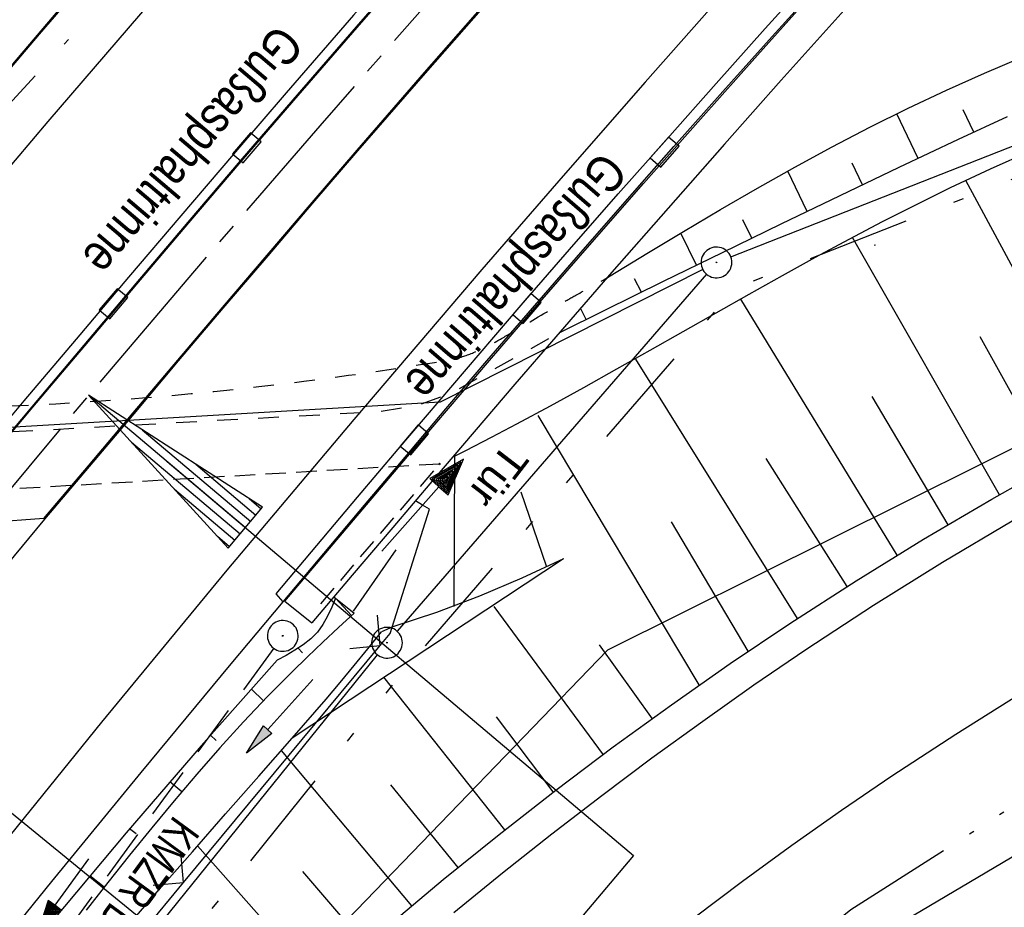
# Model space of a CAD drawing. Extents: x 510526 to 513920, y 467229 to 478797.
# Tile 190 of 256: x 511106 to 511154, y 472806 to 472849. Entities that reach past the tile are written whole.
import ezdxf

# ---------------------------------------------------------------- set-up
doc = ezdxf.new("R2010")
doc.units = 0
doc.header["$LTSCALE"] = 10
doc.header["$MEASUREMENT"] = 0
for name, pattern in [('ACAD_ISO14W100', [25.5, 12, -3, 0.5, -3, 0.5, -3, 0.5, -3]), ('ACAD_ISO16W100', [73, 15, -6.5, 15, -6.5, 15, -7, 1, -7]), ('ACHSE', [5.5, 4, -0.5, 0.5, -0.5]), ('AUSGEZOGEN', [0]), ('LT00', [0]), ('LT01', [0.2, 0.1, -0.1]), ('LT09', [0.54, 0.2, -0.1, 0.02, -0.1, 0.02, -0.1]), ('LT17', [0.15, 0.1, -0.05]), ('STRICHLINIE2', [0.375, 0.25, -0.125])]:
    doc.linetypes.add(name, pattern=pattern)
doc.layers.get('0').update_dxf_attribs({"linetype": 'LT00'})
for name, color, linetype in [('-AX-020', 250, 'ACHSE'), ('-EL-020', 250, 'LT00'), ('-GRA-20O', 20, 'LT00'), ('-Halt-Pfeil', 4, 'LT00'), ('-Haltung', 182, 'STRICHLINIE2'), ('-Haltungsbeschriftung', 182, 'LT00'), ('ABWASSERLTG', 24, 'LT00'), ('BAB-KABEL', 220, 'ACAD_ISO16W100'), ('DFK_AB_L', 21, 'LT00'), ('DFK_AB_P', 7, 'LT00'), ('DFK_KATASTER', 250, 'LT00'), ('DFK_TOPO-SYM', 252, 'LT00'), ('GEMARKUNGSGRENZE', 3, 'LT09'), ('PFEIL', 140, 'AUSGEZOGEN'), ('RINNE_TEXT', 11, 'Continuous'), ('TELEKOM', 210, 'ACAD_ISO14W100'), ('TOR_TEXT', 11, 'Continuous'), ('V93_AFBR_BAB', 250, 'LT00'), ('V93_BOESCH', 250, 'LT00'), ('V93_BOSCHUNG', 250, 'LT00'), ('V93_BR_KAPPE', 30, 'LT00'), ('V93_BR_WID', 30, 'LT17'), ('V93_GRABEN', 250, 'LT00'), ('V93_KA_PRUF', 182, 'LT00'), ('V93_LD_MARK', 250, 'LT00'), ('V93_RINNE', 182, 'LT00'), ('V93_SINKK', 182, 'LT00'), ('V93_TOR', 10, 'LT00'), ('V93_VERDECKT', 253, 'LT00'), ('V93_ZAUN', 40, 'LT00')]:
    doc.layers.add(name, color=color, linetype=linetype)
doc.styles.add('Arial', font='ARIAL.TTF')
doc.styles.add('Beschrift', font='ARIAL.TTF')
doc.styles.add('Haltungsbeschriftung', font='ARIAL.TTF', dxfattribs={"width": 0.75})

# ---------------------------------------------------------------- blocks, each defined once
blk = doc.blocks.new('SYMB7301')
at = {"color": 0, "linetype": 'ByBlock'}
for p, q in [((-0.128693, 0), (0, 0.128693)), ((0, -0.128693), (-0.128693, 0)), ((0, 0.128693), (0.128693, 0)), ((0.128693, 0), (0, -0.128693)), ((0.000059, -0.009738), (0.000059, 0.009897)), ((-0.00901, -0.004339), (-0.002225, -0.009749))]:
    blk.add_line(p, q, dxfattribs=at)
for points in [[(-0.002225, 0.009749), (-0.00901, 0.004339), (-0.00901, -0.004339)], [(0.01, 0), (0.006235, 0.007818), (-0.002225, 0.009749)], [(-0.002225, -0.009749), (0.006235, -0.007818), (0.01, 0)]]:
    blk.add_lwpolyline(points, dxfattribs=at)
blk = doc.blocks.new('SYMB0003')
at = {"color": 0, "linetype": 'ByBlock'}
for p, q in [((-0.015712, 0), (0.010166, 0.012015)), ((0, -0.021257), (-0.015712, 0)), ((0.010166, 0.012015), (0, -0.021257))]:
    blk.add_line(p, q, dxfattribs=at)
for points in [[(-0.031395, 0.499013), (-0.093691, 0.491144), (-0.154509, 0.475528), (-0.21289, 0.452414), (-0.267913, 0.422164), (-0.318712, 0.385257), (-0.364484, 0.342274), (-0.404509, 0.293893), (-0.438154, 0.240877), (-0.464888, 0.184062), (-0.484292, 0.124345), (-0.496058, 0.062667), (-0.5, 0)], [(0.5, 0), (0.496057, 0.062667), (0.484292, 0.124345), (0.464888, 0.184062), (0.438153, 0.240877), (0.404509, 0.293893), (0.364484, 0.342274), (0.318712, 0.385257), (0.267913, 0.422164), (0.21289, 0.452414), (0.154509, 0.475528), (0.093691, 0.491144), (0.031395, 0.499013), (-0.031395, 0.499013)], [(-0.5, 0), (-0.496058, -0.062667), (-0.484292, -0.124345), (-0.464888, -0.184062), (-0.438154, -0.240877), (-0.404509, -0.293893), (-0.364485, -0.342274), (-0.318712, -0.385257), (-0.267914, -0.422164), (-0.21289, -0.452414), (-0.154509, -0.475529), (-0.093691, -0.491144), (-0.031395, -0.499014), (0.031395, -0.499014)], [(0.031395, -0.499014), (0.093691, -0.491144), (0.154509, -0.475529), (0.21289, -0.452414), (0.267914, -0.422164), (0.318712, -0.385257), (0.364485, -0.342274), (0.404509, -0.293893), (0.438154, -0.240877), (0.464889, -0.184062), (0.484292, -0.124345), (0.496058, -0.062667), (0.5, 0)]]:
    blk.add_lwpolyline(points, dxfattribs=at)
blk = doc.blocks.new('SYMB0018')
at = {"color": 0, "linetype": 'ByBlock'}
for p, q in [((1, 0.13), (0, 0)), ((0.923077, 0.12), (1, 0.12)), ((0.615385, 0.08), (1, 0.08)), ((0.000669, 0), (1, 0)), ((0.307692, 0.04), (1, 0.04)), ((0.307692, -0.04), (1, -0.04)), ((0.615385, -0.08), (1, -0.08)), ((0.923077, -0.12), (1, -0.12))]:
    blk.add_line(p, q, dxfattribs=at)
blk.add_lwpolyline([(0, 0), (1, -0.13), (1, 0.13)], dxfattribs=at)
blk = doc.blocks.new('SYMB0011')
at = {"color": 0, "linetype": 'ByBlock'}
for p, q in [((0.5, 0), (-0.5, 0)), ((0, 0.5), (0, -0.5))]:
    blk.add_line(p, q, dxfattribs=at)
blk = doc.blocks.new('SYMB0070')
at = {"color": 0, "linetype": 'ByBlock'}
for p, q in [((0.5, 0), (0.2, 0.1)), ((0.2, 0.1), (0.2, 0)), ((0.468, 0), (0.21, 0.086)), ((0.21, 0.086), (0.21, -0.086)), ((-0.5, 0), (0.2, 0)), ((0.21, -0.086), (0.468, 0)), ((0.22, -0.072), (0.437, 0)), ((0.23, -0.058), (0.405, 0)), ((0.24, -0.045), (0.374, 0)), ((0.342, 0), (0.25, 0.031)), ((0.25, 0.031), (0.25, -0.031)), ((0.25, -0.031), (0.342, 0)), ((0.26, -0.017), (0.31, 0)), ((0.27, -0.003), (0.279, 0))]:
    blk.add_line(p, q, dxfattribs=at)
for points in [[(0.2, 0), (0.2, -0.1), (0.5, 0)], [(0.437, 0), (0.22, 0.072), (0.22, -0.072)], [(0.405, 0), (0.23, 0.058), (0.23, -0.058)], [(0.374, 0), (0.24, 0.045), (0.24, -0.045)], [(0.31, 0), (0.26, 0.017), (0.26, -0.017)], [(0.279, 0), (0.27, 0.003), (0.27, -0.003)]]:
    blk.add_lwpolyline(points, dxfattribs=at)
blk = doc.blocks.new('SYMB0024')
at = {"color": 0, "linetype": 'ByBlock'}
for p, q in [((-0.5, 0.5), (0, 0)), ((0, 0), (0.5, 0.5))]:
    blk.add_line(p, q, dxfattribs=at)
blk = doc.blocks.new('Pfreil3')
at = {"layer": 'PFEIL'}
blk.add_hatch(color=256, dxfattribs=at).paths.add_polyline_path([(-1.549, 0.273), (-1.549, -0.273), (0, 0)])
for p, q in [((-1.549, 0), (-4.831, 0)), ((-1.549, -0.273), (-1.549, 0.273)), ((-1.549, 0.273), (0, 0)), ((0, 0), (-1.549, -0.273))]:
    blk.add_line(p, q, dxfattribs=at)
blk = doc.blocks.new('SYMB0652')
at = {"color": 0, "linetype": 'ByBlock'}
blk.add_lwpolyline([(-0.15, -0.075), (0.15, -0.075), (0.15, 0.075), (-0.15, 0.075), (-0.15, -0.075)], dxfattribs=at)

msp = doc.modelspace()

# ---------------------------------------------------------------- linework, layer by layer
at = {"layer": '-AX-020', "ltscale": 0.2, "flags": 128}
msp.add_lwpolyline([(513881.716, 478796.972), (513877.87, 478787.354), (513870.367, 478768.801), (513862.788, 478750.278), (513855.137, 478731.786), (513847.411, 478713.324), (513839.611, 478694.893), (513831.738, 478676.494), (513823.791, 478658.127), (513815.771, 478639.791), (513807.678, 478621.487), (513799.512, 478603.216), (513791.272, 478584.978), (513782.96, 478566.773), (513774.576, 478548.601), (513766.118, 478530.463), (513757.588, 478512.359), (513748.986, 478494.289), (513740.312, 478476.254), (513731.565, 478458.253), (513722.747, 478440.287), (513713.857, 478422.357), (513704.896, 478404.463), (513695.863, 478386.605), (513686.758, 478368.782), (513677.583, 478350.997), (513668.336, 478333.248), (513659.019, 478315.536), (513649.63, 478297.862), (513640.172, 478280.225), (513630.643, 478262.626), (513621.043, 478245.066), (513611.374, 478227.544), (513601.634, 478210.061), (513591.825, 478192.617), (513586.745, 478183.647), (513576.83, 478166.262), (513566.848, 478148.917), (513556.8, 478131.609), (513546.688, 478114.338), (513536.514, 478097.104), (513526.28, 478079.906), (513515.988, 478062.743), (513505.638, 478045.613), (513495.234, 478028.517), (513484.778, 478011.453), (513474.27, 477994.421), (513463.712, 477977.419), (513453.108, 477960.447), (513442.457, 477943.503), (513431.762, 477926.587), (513421.026, 477909.698), (513410.248, 477892.835), (513399.432, 477875.997), (513388.579, 477859.182), (513377.691, 477842.39), (513366.769, 477825.62), (513355.815, 477808.871), (513344.831, 477792.142), (513333.819, 477775.431), (513322.78, 477758.738), (513311.715, 477742.062), (513300.628, 477725.401), (513289.519, 477708.754), (513278.389, 477692.121), (513267.242, 477675.5), (513256.078, 477658.891), (513244.899, 477642.291), (513233.706, 477625.7), (513222.502, 477609.117), (513211.288, 477592.542), (513200.066, 477575.971), (513188.837, 477559.405), (513177.603, 477542.843), (513166.366, 477526.282), (513154.797, 477509.239), (513142.496, 477491.114), (513130.197, 477472.988), (513117.902, 477454.859), (513105.613, 477436.726), (513093.333, 477418.587), (513081.064, 477400.44), (513068.808, 477382.285), (513056.567, 477364.119), (513044.344, 477345.942), (513032.141, 477327.752), (513019.958, 477309.547), (513007.8, 477291.325), (512995.668, 477273.087), (512983.565, 477254.83), (512971.492, 477236.552), (512959.452, 477218.253), (512947.447, 477199.931), (512935.479, 477181.584), (512923.551, 477163.212), (512911.665, 477144.812), (512899.822, 477126.385), (512888.026, 477107.927), (512876.279, 477089.439), (512864.582, 477070.918), (512852.939, 477052.364), (512841.352, 477033.775), (512829.822, 477015.15), (512818.352, 476996.488), (512806.945, 476977.787), (512795.603, 476959.048), (512789.644, 476949.141), (512778.405, 476930.339), (512767.236, 476911.496), (512756.135, 476892.613), (512745.103, 476873.688), (512734.14, 476854.724), (512723.246, 476835.72), (512712.422, 476816.676), (512701.668, 476797.593), (512690.983, 476778.471), (512680.369, 476759.309), (512669.824, 476740.11), (512659.35, 476720.871), (512648.946, 476701.595), (512638.612, 476682.281), (512628.349, 476662.929), (512618.157, 476643.54), (512608.036, 476624.113), (512597.985, 476604.65), (512588.006, 476585.15), (512578.098, 476565.614), (512568.261, 476546.042), (512558.497, 476526.434), (512548.803, 476506.791), (512539.182, 476487.112), (512529.632, 476467.399), (512520.155, 476447.65), (512510.749, 476427.867), (512501.416, 476408.05), (512492.156, 476388.199), (512482.968, 476368.314), (512473.852, 476348.396), (512464.81, 476328.445), (512455.84, 476308.46), (512446.944, 476288.443), (512438.12, 476268.394), (512429.37, 476248.313), (512420.694, 476228.2), (512412.09, 476208.055), (512403.561, 476187.879), (512395.105, 476167.672), (512386.723, 476147.434), (512378.415, 476127.166), (512370.181, 476106.867), (512362.021, 476086.539), (512353.936, 476066.181), (512345.925, 476045.794), (512337.988, 476025.377), (512330.127, 476004.932), (512322.339, 475984.458), (512314.627, 475963.955), (512306.989, 475943.425), (512299.427, 475922.867), (512291.94, 475902.281), (512284.528, 475881.669), (512277.191, 475861.029), (512269.93, 475840.362), (512262.744, 475819.67), (512255.634, 475798.951), (512248.599, 475778.206), (512241.641, 475757.436), (512234.758, 475736.641), (512227.951, 475715.82), (512221.221, 475694.975), (512214.566, 475674.105), (512207.988, 475653.211), (512201.487, 475632.294), (512200.128, 475627.887), (512194.281, 475608.791), (512188.5, 475589.674), (512182.785, 475570.538), (512177.137, 475551.381), (512171.56, 475532.204), (512166.053, 475513.007), (512160.618, 475493.788), (512155.257, 475474.55), (512149.971, 475455.29), (512148.09, 475448.361), (512142.908, 475429.074), (512137.804, 475409.765), (512132.778, 475390.436), (512127.829, 475371.088), (512122.957, 475351.719), (512118.163, 475332.332), (512113.447, 475312.925), (512108.808, 475293.499), (512104.247, 475274.055), (512099.765, 475254.593), (512095.36, 475235.113), (512091.033, 475215.616), (512086.785, 475196.101), (512082.614, 475176.57), (512078.522, 475157.022), (512074.508, 475137.458), (512070.573, 475117.878), (512066.716, 475098.282), (512063.238, 475080.246), (512059.532, 475060.621), (512055.901, 475040.983), (512052.344, 475021.33), (512048.857, 475001.665), (512045.438, 474981.988), (512042.084, 474962.3), (512038.794, 474942.602), (512035.562, 474922.893), (512032.388, 474903.175), (512029.269, 474883.449), (512026.201, 474863.714), (512023.183, 474843.972), (512020.21, 474824.222), (512017.282, 474804.467), (512014.394, 474784.705), (512011.544, 474764.937), (512008.73, 474745.165), (512005.949, 474725.388), (512003.198, 474705.607), (512000.474, 474685.821), (511997.775, 474666.033), (511995.098, 474646.242), (511992.439, 474626.448), (511989.798, 474606.651), (511987.169, 474586.854), (511984.552, 474567.054), (511981.943, 474547.253), (511979.34, 474527.452), (511976.744, 474507.689), (511975.127, 474495.377), (511973.477, 474482.815), (511971.825, 474470.254), (511970.169, 474457.693), (511968.506, 474445.133), (511966.835, 474432.574), (511965.154, 474420.016), (511963.46, 474407.46), (511961.752, 474394.906), (511960.027, 474382.355), (511958.283, 474369.806), (511956.518, 474357.259), (511954.73, 474344.717), (511952.918, 474332.177), (511951.078, 474319.642), (511949.209, 474307.111), (511947.309, 474294.584), (511945.376, 474282.063), (511943.407, 474269.547), (511941.4, 474257.038), (511939.355, 474244.534), (511937.267, 474232.038), (511935.137, 474219.549), (511932.96, 474207.067), (511930.736, 474194.594), (511928.462, 474182.131), (511926.136, 474169.676), (511923.757, 474157.232), (511921.321, 474144.799), (511918.829, 474132.377), (511916.276, 474119.967), (511913.661, 474107.57), (511910.982, 474095.187), (511908.238, 474082.818), (511905.425, 474070.464), (511902.544, 474058.127), (511899.59, 474045.806), (511896.562, 474033.504), (511893.47, 474021.261), (511890.29, 474008.997), (511887.033, 473996.753), (511883.699, 473984.53), (511880.287, 473972.328), (511876.798, 473960.148), (511873.233, 473947.991), (511869.591, 473935.856), (511865.873, 473923.745), (511862.077, 473911.656), (511858.206, 473899.593), (511854.259, 473887.554), (511850.236, 473875.54), (511846.136, 473863.552), (511841.962, 473851.59), (511837.711, 473839.654), (511833.386, 473827.746), (511828.985, 473815.865), (511824.51, 473804.012), (511819.96, 473792.188), (511815.335, 473780.392), (511810.636, 473768.626), (511805.863, 473756.89), (511801.015, 473745.185), (511796.094, 473733.51), (511791.099, 473721.866), (511786.031, 473710.255), (511780.889, 473698.675), (511775.675, 473687.128), (511770.388, 473675.615), (511765.028, 473664.135), (511759.596, 473652.689), (511754.091, 473641.278), (511748.515, 473629.901), (511742.867, 473618.56), (511737.147, 473607.255), (511731.356, 473595.986), (511725.494, 473584.754), (511719.562, 473573.559), (511713.558, 473562.402), (511707.485, 473551.283), (511701.341, 473540.203), (511695.128, 473529.162), (511688.845, 473518.159), (511682.492, 473507.198), (511676.07, 473496.276), (511669.58, 473485.395), (511663.021, 473474.555), (511656.394, 473463.757), (511649.699, 473453.001), (511642.935, 473442.288), (511636.105, 473431.617), (511629.207, 473420.99), (511622.242, 473410.406), (511615.211, 473399.867), (511608.113, 473389.372), (511600.949, 473378.922), (511593.719, 473368.518), (511586.423, 473358.16), (511579.062, 473347.848), (511571.637, 473337.582), (511564.147, 473327.364), (511556.592, 473317.193), (511548.973, 473307.07), (511541.291, 473296.996), (511533.545, 473286.969), (511525.735, 473276.993), (511517.863, 473267.066), (511509.929, 473257.188), (511501.932, 473247.361), (511493.873, 473237.584), (511485.753, 473227.859), (511477.572, 473218.186), (511475.548, 473215.811), (511467.291, 473206.202), (511458.976, 473196.642), (511450.605, 473187.132), (511442.182, 473177.667), (511433.709, 473168.249), (511425.188, 473158.872), (511416.622, 473149.537), (511408.014, 473140.241), (511399.365, 473130.982), (511390.679, 473121.758), (511381.958, 473112.568), (511373.205, 473103.409), (511364.421, 473094.278), (511355.61, 473085.175), (511346.772, 473076.096), (511337.912, 473067.039), (511329.031, 473058.003), (511320.132, 473048.986), (511311.216, 473039.984), (511302.286, 473030.997), (511293.345, 473022.02), (511284.394, 473013.053), (511275.436, 473004.094), (511266.473, 472995.139), (511255.909, 472984.591), (511236.789, 472965.502), (511230.177, 472958.9), (511223.567, 472952.294), (511216.964, 472945.683), (511210.368, 472939.063), (511203.785, 472932.433), (511197.215, 472925.788), (511190.663, 472919.125), (511184.131, 472912.443), (511177.622, 472905.739), (511171.139, 472899.01), (511164.685, 472892.252), (511158.263, 472885.464), (511151.877, 472878.643), (511145.529, 472871.786), (511139.222, 472864.891), (511132.96, 472857.955), (511126.746, 472850.976), (511120.583, 472843.952), (511114.476, 472836.881), (511109.32, 472830.82), (511103.322, 472823.655), (511097.386, 472816.438), (511091.511, 472809.171), (511085.699, 472801.854), (511079.95, 472794.488), (511074.265, 472787.072), (511068.642, 472779.609), (511063.084, 472772.097), (511057.591, 472764.538), (511052.162, 472756.933), (511046.799, 472749.281), (511041.501, 472741.584), (511036.27, 472733.841), (511031.105, 472726.054), (511026.007, 472718.223), (511020.976, 472710.349), (511016.012, 472702.431), (511011.117, 472694.472), (511006.29, 472686.471), (511001.532, 472678.429), (510996.842, 472670.347), (510992.223, 472662.225), (510987.672, 472654.063), (510983.192, 472645.863), (510978.782, 472637.625), (510974.443, 472629.349), (510970.175, 472621.036), (510965.978, 472612.687), (510961.853, 472604.303), (510957.799, 472595.883), (510953.818, 472587.43), (510949.91, 472578.942), (510946.074, 472570.422), (510942.311, 472561.868), (510938.622, 472553.283), (510935.007, 472544.666), (510931.465, 472536.02), (510927.997, 472527.343), (510924.604, 472518.636), (510921.286, 472509.901), (510918.042, 472501.138), (510914.874, 472492.347), (510911.781, 472483.529), (510908.763, 472474.686), (510905.821, 472465.817), (510902.956, 472456.923), (510900.166, 472448.004), (510897.454, 472439.062), (510894.817, 472430.098), (510892.258, 472421.111), (510889.776, 472412.102), (510887.37, 472403.073), (510885.043, 472394.023), (510882.792, 472384.954), (510880.62, 472375.866), (510878.525, 472366.759), (510876.509, 472357.635), (510874.57, 472348.494), (510872.71, 472339.337), (510870.929, 472330.164), (510869.226, 472320.976), (510867.602, 472311.774), (510866.056, 472302.558), (510864.59, 472293.33), (510863.202, 472284.089), (510861.894, 472274.837), (510860.665, 472265.574), (510859.516, 472256.301), (510858.445, 472247.018), (510857.455, 472237.726), (510856.544, 472228.427), (510855.712, 472219.119), (510854.96, 472209.806), (510854.288, 472200.485), (510853.696, 472191.159), (510853.184, 472181.829), (510852.752, 472172.495), (510852.399, 472163.157), (510852.127, 472153.817), (510851.934, 472144.475), (510851.822, 472135.131), (510851.789, 472125.787), (510851.836, 472116.443), (510851.964, 472107.1), (510852.009, 472104.711), (510852.237, 472095.37), (510852.543, 472086.03), (510852.927, 472076.694), (510853.387, 472067.361), (510853.922, 472058.032), (510854.53, 472048.707), (510855.21, 472039.388), (510855.961, 472030.074), (510856.782, 472020.766), (510857.671, 472011.464), (510858.627, 472002.169), (510859.649, 471992.88), (510860.734, 471983.599), (510861.883, 471974.326), (510863.094, 471965.06), (510864.364, 471955.802), (510865.694, 471946.554), (510867.082, 471937.313), (510868.525, 471928.081), (510870.024, 471918.857), (510871.577, 471909.643), (510873.182, 471900.438), (510874.839, 471891.241), (510876.545, 471882.054), (510878.3, 471872.876), (510880.102, 471863.708), (510881.95, 471854.548), (510883.842, 471845.397), (510885.778, 471836.255), (510887.756, 471827.123), (510889.775, 471817.999), (510891.834, 471808.885), (510893.93, 471799.779), (510896.064, 471790.681), (510898.233, 471781.592), (510900.437, 471772.511), (510902.673, 471763.439), (510904.942, 471754.374), (510907.241, 471745.317), (510909.57, 471736.267), (510911.926, 471727.225), (510914.31, 471718.19), (510916.719, 471709.161), (510919.152, 471700.139), (510921.608, 471691.124), (510924.087, 471682.114), (510926.585, 471673.11), (510929.104, 471664.112), (510931.64, 471655.118), (510934.193, 471646.129), (510936.762, 471637.145), (510939.345, 471628.165), (510941.941, 471619.188), (510944.55, 471610.216), (510947.169, 471601.246), (510949.797, 471592.279), (510952.434, 471583.314), (510955.078, 471574.352), (510957.727, 471565.391), (510960.382, 471556.431), (510963.039, 471547.473), (510967.703, 471531.767), (510970.248, 471523.199), (510975.26, 471506.323), (510980.27, 471489.445), (510985.273, 471472.566), (510990.267, 471455.684), (510995.248, 471438.798), (511000.214, 471421.908), (511005.162, 471405.012), (511010.087, 471388.11), (511014.988, 471371.201), (511019.861, 471354.283), (511024.703, 471337.357), (511029.511, 471320.421), (511034.281, 471303.475), (511039.011, 471286.517), (511043.698, 471269.547), (511048.338, 471252.564), (511052.928, 471235.568), (511057.465, 471218.557), (511061.945, 471201.532), (511066.367, 471184.491), (511070.726, 471167.434), (511075.019, 471150.36), (511079.243, 471133.269), (511083.395, 471116.16), (511086.572, 471102.843), (511090.589, 471085.702), (511094.527, 471068.543), (511098.388, 471051.366), (511102.17, 471034.172), (511105.875, 471016.961), (511109.501, 470999.734), (511113.048, 470982.489), (511116.518, 470965.23), (511119.908, 470947.954), (511123.221, 470930.663), (511126.454, 470913.357), (511129.609, 470896.037), (511132.686, 470878.703), (511135.683, 470861.354), (511138.602, 470843.993), (511141.441, 470826.619), (511144.202, 470809.231), (511146.884, 470791.831), (511149.487, 470774.42), (511152.01, 470756.996), (511154.454, 470739.562), (511156.819, 470722.116), (511159.105, 470704.66), (511161.311, 470687.193), (511163.438, 470669.717), (511165.485, 470652.232), (511165.638, 470650.897), (511167.873, 470631.022), (511170.027, 470611.138), (511172.103, 470591.246), (511174.098, 470571.346), (511176.014, 470551.438), (511177.851, 470531.523), (511179.526, 470512.546), (511180.884, 470496.345), (511182.163, 470480.137), (511183.363, 470463.922), (511184.482, 470447.702), (511185.522, 470431.478), (511186.482, 470415.247), (511187.362, 470399.013), (511188.162, 470382.774), (511188.882, 470366.532), (511189.522, 470350.286), (511190.082, 470334.037), (511190.563, 470317.786), (511190.963, 470301.532), (511191.284, 470285.277), (511191.524, 470269.02), (511191.684, 470252.763), (511191.765, 470236.505), (511191.765, 470220.247), (511191.686, 470203.988), (511191.526, 470187.731), (511191.287, 470171.474), (511191.243, 470169.007), (511190.912, 470152.752), (511190.504, 470136.499), (511190.023, 470120.247), (511189.472, 470103.998), (511188.854, 470087.752), (511188.173, 470071.508), (511187.432, 470055.266), (511186.634, 470039.027), (511185.783, 470022.791), (511184.882, 470006.558), (511183.935, 469990.327), (511182.944, 469974.099), (511181.913, 469957.873), (511180.846, 469941.65), (511179.745, 469925.429), (511178.614, 469909.21), (511177.457, 469892.993), (511176.276, 469876.777), (511175.075, 469860.563), (511173.858, 469844.35), (511172.627, 469828.139), (511171.386, 469811.927), (511170.138, 469795.717), (511168.847, 469778.991), (511030.959, 467993.348), (511029.419, 467973.407), (511027.883, 467953.466), (511026.353, 467933.525), (511024.832, 467913.582), (511023.323, 467893.64), (511021.828, 467873.695), (511020.353, 467853.75), (511018.898, 467833.804), (511017.467, 467813.855), (511016.063, 467793.903), (511014.69, 467773.951), (511013.35, 467753.995), (511012.046, 467734.038), (511010.782, 467714.078), (511009.56, 467694.116), (511008.383, 467674.151), (511007.254, 467654.183), (511006.177, 467634.211), (511005.154, 467614.237), (511004.188, 467594.261), (511003.284, 467574.281), (511002.442, 467554.299), (511001.667, 467534.314), (511000.962, 467514.327), (511000.329, 467494.336), (510999.772, 467474.345), (510999.556, 467465.709), (510999.112, 467445.714), (510998.747, 467425.717), (510998.463, 467405.719), (510998.259, 467385.719), (510998.135, 467365.72), (510998.091, 467345.72), (510998.127, 467325.72), (510998.243, 467305.721), (510998.439, 467285.721), (510998.715, 467265.723), (510999.071, 467245.726), (510999.432, 467229.156)], dxfattribs=at)
at = {"layer": '-EL-020', "flags": 128}
msp.add_lwpolyline([(511113.14, 472827.594), (511135.882, 472808.391), (511129.219, 472800.501), (511152.301, 472781.011)], dxfattribs=at)
at = {"layer": '-GRA-20O', "flags": 128}
msp.add_lwpolyline([(511101.991, 472813.378), (511126.456, 472793.407), (511119.024, 472784.304), (511148.616, 472760.147)], dxfattribs=at)
at = {"layer": '-Haltung'}
msp.add_line((511118.34, 472818.489), (511096.578, 472788.751), dxfattribs=at)
at = {"layer": 'ABWASSERLTG', "flags": 128}
msp.add_lwpolyline([(511211.626, 472848.92), (511201.683, 472847.15), (511171.44, 472834.36), (511156.407, 472829.24), (511134.614, 472818.399), (511114.218, 472797.289), (511073.504, 472747.413), (511072.754, 472746.495), (511069.58, 472746.419), (511033.033, 472772.563), (511029.876, 472773.169), (511029.031, 472772.321), (510975.32, 472692.603), (510925.143, 472605.879), (510924.118, 472605.314), (510923.057, 472604.182), (510922.935, 472602.912), (510917.206, 472597.751), (510912.098, 472592.472), (510903.152, 472583.622), (510889.473, 472570.727), (510877.716, 472561.703), (510864.308, 472552.3), (510862.652, 472551.246), (510847.925, 472541.658), (510836.975, 472533.63), (510819.052, 472521.361), (510808.87, 472512.392), (510795.552, 472495.776), (510794.321, 472493.592), (510788.006, 472478.941), (510784.598, 472467.273), (510781.169, 472453.695), (510778.483, 472440.599), (510776.551, 472430.238), (510771.92, 472413.919), (510768.239, 472406.866), (510762.341, 472400.112), (510756.534, 472393.375), (510754.835, 472392.798), (510752.023, 472392.016), (510749.539, 472391.715), (510747.019, 472391.975), (510737.603, 472394.607), (510715.129, 472399.657), (510711.374, 472394.189), (510698.446, 472379.091)], dxfattribs=at)
at = {"layer": 'BAB-KABEL', "ltscale": 0.03, "flags": 128}
msp.add_lwpolyline([(513339.839, 477816.319), (513312.266, 477774.649), (513284.672, 477732.996), (513252.5, 477694.412), (513223.881, 477653.496), (513195.795, 477612.121), (513167.629, 477570.875), (513139.88, 477529.298), (513111.793, 477487.916), (513083.807, 477446.454), (513055.844, 477404.978), (513022.492, 477355.034), (513000.515, 477321.52), (512973.122, 477279.62), (512945.422, 477237.871), (512917.575, 477196.217), (512879.155, 477137.499), (512858.339, 477103.216), (512837.389, 477068.954), (512811.451, 477026.06), (512784.195, 476983.896), (512756.652, 476941.559), (512731.123, 476898.632), (512706.393, 476854.964), (512681.949, 476811.101), (512658.869, 476770.394), (512633.742, 476723.052), (512609.823, 476678.973), (512586.03, 476634.72), (512574.463, 476609.04), (512565.77, 476584.237), (512545.206, 476542.916), (512523.454, 476497.739), (512501.769, 476452.474), (512480.246, 476407.171), (512458.846, 476361.789), (512438.563, 476315.939), (512418.177, 476270.118), (512378.72, 476177.833), (512359.892, 476131.364), (512341.348, 476084.783), (512322.575, 476038.314), (512304.817, 475991.341), (512287.677, 475944.24), (512270.282, 475897.168), (512254.121, 475849.696), (512237.768, 475802.276), (512221.53, 475754.824), (512205.859, 475707.192), (512190.782, 475659.377), (512175.78, 475611.52), (512161.516, 475563.423), (512145.692, 475515.804), (512137.725, 475496.074), (512130.625, 475467.918), (512119.035, 475418.91), (512105.583, 475370.555), (512100.73, 475351.099), (512084.182, 475320.513), (512082.618, 475318.668), (512071.987, 475296.243), (512062.064, 475264.372), (512059.316, 475232.902), (512061.872, 475193.176), (512054.818, 475143.1), (512045.689, 475099.989), (512036.29, 475050.898), (512027.273, 475001.725), (512018.223, 474952.549), (512008.899, 474903.418), (512000.14, 474854.229), (511992.355, 474804.855), (511985.273, 474755.369), (511977.385, 474700.851), (511969.41, 474646.425), (511966.53, 474615.204), (511972.795, 474604.79), (511970.049, 474596.165), (511959.565, 474586.374), (511941.907, 474517.478), (511936.852, 474477.772), (511926.657, 474399.733), (511919.973, 474355.376), (511910.09, 474296.615), (511899.454, 474238.126), (511883.784, 474152.683), (511870.289, 474094.001), (511857.131, 474053.876), (511852.776, 474012.454), (511853.171, 473966.862), (511852.492, 473957.146), (511851.311, 473949.656), (511841.692, 473942.065), (511825.821, 473895.229), (511826.651, 473894.117), (511810.899, 473851.945), (511793.573, 473805.027), (511775.285, 473758.358), (511755.124, 473712.475), (511734.052, 473667.008), (511712.225, 473621.972), (511689.498, 473577.273), (511665.157, 473533.497), (511639.854, 473490.241), (511612.908, 473448.14), (511601.588, 473431.806), (511558.048, 473366.072), (511514.894, 473306.01), (511484.056, 473267.454), (511450.631, 473224.7), (511393.065, 473164.53), (511363.017, 473132.866), (511308.517, 473076.446), (511275.572, 473040.359), (511243.006, 473009.331), (511235.22, 472986.054), (511231.03, 472981.056), (511075.99, 472813.106), (511070.243, 472807.304), (511057.801, 472797.513), (511038.028, 472769.96), (511010.695, 472730.526), (510983.876, 472687.185), (510959.577, 472643.761), (510934.3, 472604.326), (510904.804, 472574.327), (510913.914, 472558.288), (510911.702, 472550.665), (510911.228, 472549.239), (510895.971, 472514.712), (510882.655, 472477.924), (510872.403, 472460.753), (510857.497, 472432.352), (510836.101, 472381.12), (510836.281, 472368.894), (510832.944, 472355.972), (510830.181, 472332.026), (510848.219, 472325.537), (510838.512, 472271.416), (510831.965, 472215.431), (510830.702, 472169.392), (510828.833, 472118.665), (510829.075, 472067.625), (510833.949, 472011.739), (510842.444, 471951.437), (510849.978, 471906.34), (510856.18, 471866.272), (510867.229, 471812.821), (510879.853, 471762.875), (510891.506, 471713.806), (510903.789, 471665.07), (510916.063, 471616.285), (510929.638, 471568.076), (510950.958, 471501.368), (510971.606, 471429.824), (510974.35, 471422.765), (510989.551, 471366.875), (511004.499, 471314.199), (511016.364, 471270.838), (511026.276, 471232.419), (511039.24, 471184.146), (511056.597, 471116.881), (511065.905, 471078.265), (511077.604, 471030.011), (511089.225, 470981.622), (511098.911, 470932.895), (511107.165, 470884.025), (511116.152, 470835.042), (511125.079, 470786.059), (511133.148, 470736.973), (511137.299, 470706.315), (511129.89, 470689.715), (511129.543, 470684.612), (511132.443, 470671.581), (511143.113, 470670.948), (511145.784, 470638.261), (511151.08, 470588.888), (511155.977, 470539.416), (511159.512, 470489.779), (511162.627, 470440.141), (511165.944, 470390.621), (511167.842, 470340.945), (511167.805, 470291.237), (511167.773, 470272.425), (511169.192, 470243.962), (511168.974, 470223.344), (511163.734, 470203.872), (511151.457, 470170.118), (511152.401, 470145.764), (511161.627, 470107.325), (511162.261, 470078.654), (511157.084, 470021.39), (511153.973, 469975.779), (511150.229, 469924.108), (511146.614, 469878.373), (511141.044, 469826.728), (511133.852, 469745.039), (511131.815, 469700.017), (511128.932, 469655.166), (511125.194, 469595.287), (511130.663, 469554.69), (511130.405, 469544.669), (511121.691, 469477.401)], dxfattribs=at)
at = {"layer": 'DFK_AB_L'}
for p, q in [((511139.429, 472836.723), (511124.351, 472819.326)), ((511139.251, 472836.951), (511126.45, 472830.49)), ((511126.45, 472830.49), (511085.229, 472828.064)), ((511123.389, 472818.177), (511082.922, 472768.074)), ((511144.836, 472802.712), (511158.715, 472810.928))]:
    msp.add_line(p, q, dxfattribs=at)
at = {"layer": 'DFK_KATASTER'}
msp.add_line((511140.618, 472837.564), (511191.002, 472857.346), dxfattribs=at)
at = {"layer": 'GEMARKUNGSGRENZE', "ltscale": 2.5, "flags": 128}
msp.add_lwpolyline([(511338.816, 472915.913), (511340.719, 472885.882), (511337.388, 472885.57), (511309.655, 472881.528), (511259.852, 472877.768), (511252.986, 472872.448), (511243.285, 472879.226), (511234.252, 472878.215), (511233.258, 472867.438), (511216.033, 472862.714), (511207.797, 472857.961), (511191.39, 472853.613), (511190.752, 472855.636), (511140.812, 472836.029), (511125.011, 472817.797), (511083.654, 472766.593), (511031.927, 472691.269), (510996.407, 472627.328), (510946.881, 472521.115), (510931.137, 472471.162), (510904.274, 472356.963), (510903.968, 472355.512), (510901.213, 472342.303), (510941.585, 472335.037), (510971.004, 472327.668), (510993.448, 472322.391), (511002.822, 472295.217), (510981.46, 472288.086), (510979.077, 472252.27), (510975.289, 472194.983), (510973.333, 472186.399), (510968.719, 472165.904), (510952.995, 472136.274), (510921.262, 472097.626), (510905.045, 472075.837), (510893.26, 472050.556), (510892.004, 472047.859), (510887.625, 472022.351), (510889.456, 471975.295), (510899.305, 471911.874), (510912.906, 471849.007), (510930.533, 471767.721), (510947.502, 471695.56), (510972.146, 471610.023), (510987.56, 471561.132), (510988.88, 471556.962), (510998.361, 471526.879), (511023.643, 471445.762), (511025.921, 471438.309), (511028.867, 471429.142), (511055.244, 471334.955), (511075.564, 471262.687), (511076.644, 471258.867), (511081.081, 471243.062), (511102.936, 471153.981), (511126.453, 471060.173), (511143.975, 470974.853), (511146.57, 470959.094), (511159.172, 470882.632), (511171.606, 470798.752), (511182.45, 470711.367), (511193.007, 470699.758), (511193.732, 470690.194), (511187.835, 470675.545), (511194.982, 470614.953), (511207.145, 470475.088), (511207.634, 470473.853), (511218.628, 470446.187), (511282.702, 470462.387), (511261.684, 470406.378), (511258.844, 470397.918), (511238.143, 470342.746), (511229.339, 470301.994), (511223.45, 470293.888), (511221.465, 470291.064), (511213.87, 470286.717), (511168.704, 470265.706), (511166.268, 470263.992)], dxfattribs=at)
at = {"layer": 'TELEKOM', "ltscale": 0.05, "flags": 128}
msp.add_lwpolyline([(510962.471, 472350.134), (510965.72, 472353.733), (510968.654, 472357.09), (510966.885, 472358.761), (510964.955, 472360.785), (510963.379, 472362.617), (510961.16, 472365.445), (510958.356, 472369.708), (510956.812, 472372.664), (510955.397, 472376.295), (510954.459, 472378.601), (510953.269, 472382.489), (510952.401, 472386.28), (510951.564, 472391.282), (510951.371, 472393.017), (510951.211, 472394.817), (510951.114, 472397.934), (510950.757, 472402.937), (510950.339, 472407.885), (510949.95, 472413.336), (510950.593, 472414.011), (510952.266, 472415.521), (510953.52, 472416.871), (510953.303, 472423.324), (510953.184, 472428.171), (510953.104, 472431.493), (510952.985, 472436.044), (510952.866, 472440.337), (510952.59, 472443.977), (510952.192, 472450.049), (510952.153, 472464.549), (510952.43, 472470.431), (510952.59, 472472.37), (510952.866, 472474.902), (510953.024, 472476.406), (510953.86, 472481.927), (510954.415, 472485.527), (510955.009, 472488.812), (510955.681, 472492.274), (510957.107, 472499.079), (510957.744, 472502.148), (510958.656, 472505.511), (510959.926, 472510.355), (510961.114, 472514.232), (510962.54, 472519.218), (510964.126, 472525.051), (510968.686, 472538.331), (510971.778, 472546.748), (510974.273, 472553.08), (510975.979, 472557.892), (510979.466, 472566.123), (510985.491, 472580.315), (510988.109, 472585.541), (510992.337, 472593.391), (511000.335, 472608.217), (511008.928, 472623.492), (511012.759, 472630.153), (511016.984, 472637.211), (511020.438, 472643.202), (511022.022, 472646.235), (511024.135, 472651.249), (511028.097, 472659.23), (511033.921, 472668.242), (511039.203, 472676.619), (511044.42, 472684.403), (511051.03, 472694.015), (511057.105, 472702.986), (511061.739, 472709.887), (511067.22, 472717.539), (511072.832, 472725.19), (511085.343, 472741.254), (511094.092, 472752.55), (511098.905, 472758.532), (511103.081, 472764.004), (511107.615, 472769.18), (511110.409, 472772.201), (511113.88, 472775.805), (511119.802, 472781.768), (511125.358, 472787.688), (511130.245, 472792.716), (511134.537, 472796.266), (511139.793, 472800.629), (511143.293, 472803.179), (511146.475, 472805.768), (511153.213, 472810.056), (511159.357, 472814.124), (511167.372, 472818.882), (511171.887, 472821.396), (511179.29, 472825.39), (511183.304, 472827.348), (511189.595, 472830.157), (511195.22, 472832.375), (511199.366, 472833.855), (511204.622, 472835.852), (511210.47, 472837.7), (511222.276, 472841.171), (511251.5, 472848.853), (511287.824, 472856.064), (511307.783, 472859.884), (511326.595, 472862.484), (511361.458, 472866.273), (511382.408, 472867.936)], dxfattribs=at)
at = {"layer": 'V93_AFBR_BAB'}
for points in [[(511077.701, 472812.95), (511080.229, 472816.091), (511082.759, 472819.231), (511085.293, 472822.368), (511087.831, 472825.501), (511090.377, 472828.627), (511092.932, 472831.746), (511095.498, 472834.857), (511099.28, 472839.397), (511103.088, 472843.915), (511106.922, 472848.411), (511110.781, 472852.886), (511114.044, 472856.631), (511117.323, 472860.362), (511120.616, 472864.08), (511123.923, 472867.787), (511127.241, 472871.483), (511131.377, 472876.061), (511135.53, 472880.625), (511139.7, 472885.173)], [(511107.192, 472824.777), (511109.361, 472827.349), (511111.531, 472829.92), (511113.704, 472832.489), (511115.88, 472835.055), (511118.062, 472837.616), (511120.249, 472840.172), (511122.444, 472842.722), (511125.732, 472846.51), (511129.037, 472850.281), (511132.36, 472854.039), (511135.698, 472857.782), (511139.051, 472861.512), (511142.262, 472865.06), (511145.485, 472868.597), (511148.719, 472872.124), (511151.961, 472875.643), (511155.213, 472879.154)], [(511138.814, 472805.363), (511141.189, 472807.146), (511143.588, 472808.894), (511146.013, 472810.604), (511148.465, 472812.273), (511151.583, 472814.31), (511154.743, 472816.28), (511157.943, 472818.185), (511161.182, 472820.027), (511164.458, 472821.807), (511167.768, 472823.527), (511171.112, 472825.188), (511174.488, 472826.793), (511177.894, 472828.341), (511181.329, 472829.836), (511184.79, 472831.278), (511188.277, 472832.67), (511191.787, 472834.011), (511195.319, 472835.306), (511198.872, 472836.553), (511202.443, 472837.757), (511206.03, 472838.917)], [(511073.938, 472782.965), (511075.999, 472785.668), (511078.069, 472788.365), (511080.145, 472791.058), (511082.226, 472793.746), (511084.2, 472796.289), (511086.18, 472798.828), (511088.165, 472801.362), (511090.158, 472803.89), (511092.16, 472806.411), (511094.172, 472808.923), (511096.014, 472811.202), (511097.864, 472813.475), (511099.721, 472815.742), (511101.584, 472818.005), (511103.451, 472820.264), (511105.321, 472822.521), (511107.192, 472824.777)], [(511127.119, 472805.612), (511129.499, 472807.542), (511131.901, 472809.442), (511134.326, 472811.311), (511136.775, 472813.147), (511139.249, 472814.946), (511141.748, 472816.707), (511144.275, 472818.428), (511147.582, 472820.59), (511150.934, 472822.682), (511154.329, 472824.706)], [(511072.109, 472761.174), (511074.519, 472764.459), (511076.939, 472767.737), (511079.356, 472770.994), (511081.783, 472774.244), (511084.221, 472777.485), (511086.67, 472780.718), (511089.133, 472783.94), (511091.611, 472787.151), (511093.905, 472790.095), (511096.211, 472793.029), (511098.528, 472795.953), (511100.856, 472798.87), (511103.194, 472801.779), (511107.524, 472807.121), (511111.884, 472812.44), (511116.274, 472817.733), (511117.536, 472819.244), (511118.8, 472820.754)]]:
    msp.add_lwpolyline(points, dxfattribs=at)
at = {"layer": 'V93_BOESCH'}
for p, q in [((511132.472, 472822.848), (511119.244, 472814.112)), ((511121.277, 472821.002), (511122.263, 472820.202))]:
    msp.add_line(p, q, dxfattribs=at)
for points in [[(511134.587, 472836.54), (511134.744, 472836.637), (511136.528, 472837.726), (511138.317, 472838.803), (511140.112, 472839.864), (511141.917, 472840.907), (511143.733, 472841.926), (511145.561, 472842.918), (511147.403, 472843.879), (511149.262, 472844.805), (511151.139, 472845.693), (511152.983, 472846.517), (511154.845, 472847.304)], [(511154.093, 472844.393), (511151.699, 472843.279), (511148.812, 472841.917), (511145.933, 472840.542), (511143.059, 472839.156), (511140.191, 472837.76), (511137.326, 472836.358), (511134.464, 472834.951), (511132.267, 472833.868)], [(511155.231, 472842.711), (511153.259, 472841.834), (511151.306, 472840.92), (511149.647, 472840.106), (511148.001, 472839.268), (511146.365, 472838.407), (511144.737, 472837.528), (511143.117, 472836.635), (511141.501, 472835.732), (511139.888, 472834.821), (511138.277, 472833.907), (511136.666, 472832.993), (511135.052, 472832.083), (511133.435, 472831.182), (511131.811, 472830.291), (511130.181, 472829.416), (511128.932, 472828.761), (511127.68, 472828.113), (511127.043, 472827.786)], [(511123.918, 472804.971), (511126.607, 472807.218), (511129.332, 472809.421), (511132.093, 472811.577), (511134.891, 472813.685), (511137.724, 472815.742), (511140.593, 472817.747), (511143.497, 472819.698), (511146.736, 472821.782), (511150.017, 472823.8), (511153.336, 472825.752), (511156.693, 472827.64)], [(511132.472, 472822.848), (511130.439, 472821.899), (511128.372, 472821.029), (511126.273, 472820.238), (511124.146, 472819.527), (511123.601, 472819.295)], [(511121.359, 472820.935), (511121.169, 472820.493), (511120.966, 472820.062), (511120.736, 472819.655), (511120.467, 472819.283), (511120.143, 472818.95), (511119.774, 472818.655), (511119.373, 472818.39), (511118.95, 472818.145), (511118.516, 472817.909), (511114.8, 472813.733), (511111.147, 472809.501), (511107.557, 472805.217)]]:
    msp.add_lwpolyline(points, dxfattribs=at)
at = {"layer": 'V93_BOSCHUNG'}
for p, q in [((511149.75, 472842.362), (511148.713, 472844.536)), ((511152.46, 472843.634), (511151.944, 472844.73)), ((511147.041, 472841.073), (511146.54, 472842.122)), ((511144.337, 472839.774), (511143.398, 472841.74)), ((511158.79, 472828.778), (511152.082, 472841.288)), ((511141.643, 472838.468), (511141.21, 472839.36)), ((511138.953, 472837.155), (511138.182, 472838.722)), ((511153.714, 472825.968), (511146.543, 472838.502)), ((511136.264, 472835.836), (511135.933, 472836.499)), ((511148.733, 472823.021), (511141.101, 472835.507)), ((511133.572, 472834.512), (511133.299, 472835.058)), ((511156.248, 472827.394), (511152.769, 472833.66)), ((511143.864, 472819.938), (511135.994, 472832.582)), ((511151.212, 472824.512), (511147.513, 472830.766)), ((511139.083, 472816.701), (511131.231, 472829.84)), ((511127.133, 472820.53), (511127.176, 472827.851)), ((511146.287, 472821.497), (511142.336, 472827.733)), ((511131.637, 472822.49), (511130.396, 472826.094)), ((511141.466, 472818.342), (511137.726, 472824.644)), ((511122.226, 472820.305), (511124.311, 472823.288)), ((511122.139, 472820.087), (511121.358, 472820.932)), ((511134.415, 472813.292), (511129.078, 472820.52)), ((511119.744, 472818.267), (511119.528, 472818.488)), ((511136.797, 472815.054), (511134.227, 472818.654)), ((511129.609, 472809.64), (511123.705, 472817.081)), ((511117.845, 472815.935), (511117.253, 472816.503)), ((511131.968, 472811.497), (511129.195, 472815.148)), ((511115.535, 472813.998), (511115.255, 472814.249)), ((511125.076, 472805.947), (511118.715, 472813.51)), ((511113.854, 472811.491), (511113.276, 472811.981)), ((511127.33, 472807.81), (511124.048, 472811.835)), ((511111.631, 472809.443), (511111.317, 472809.699)), ((511120.622, 472802.113), (511114.63, 472808.865)), ((511122.836, 472804.045), (511119.753, 472807.615)), ((511110.076, 472806.847), (511109.376, 472807.403))]:
    msp.add_line(p, q, dxfattribs=at)
at = {"layer": 'V93_BR_KAPPE'}
msp.add_line((511118.889, 472820.786), (511120.192, 472819.722), dxfattribs=at)
for points in [[(511156.303, 472886.243), (511152.122, 472881.743), (511148.053, 472877.335), (511143.999, 472872.913), (511139.96, 472868.477), (511135.938, 472864.026), (511132.582, 472860.285), (511129.239, 472856.531), (511125.912, 472852.765), (511122.6, 472848.984), (511119.306, 472845.188), (511116.744, 472842.211), (511114.192, 472839.225), (511111.648, 472836.232), (511109.111, 472833.234), (511106.579, 472830.231), (511104.05, 472827.226), (511101.522, 472824.219)], [(511138.288, 472883.735), (511135.501, 472880.703), (511132.722, 472877.665), (511129.951, 472874.618), (511127.19, 472871.563), (511123.04, 472866.932), (511118.913, 472862.28), (511114.809, 472857.608), (511110.726, 472852.917), (511107.64, 472849.343), (511104.568, 472845.757), (511101.51, 472842.158), (511098.468, 472838.546), (511095.444, 472834.92), (511093.194, 472832.198), (511090.953, 472829.469), (511088.72, 472826.733), (511086.493, 472823.991), (511084.271, 472821.246), (511082.054, 472818.497), (511079.839, 472815.746), (511077.625, 472812.994)], [(511107.142, 472824.816), (511109.313, 472827.387), (511111.485, 472829.957), (511113.66, 472832.525), (511115.838, 472835.09), (511118.021, 472837.65), (511120.209, 472840.206), (511122.405, 472842.756), (511125.696, 472846.547), (511129.004, 472850.324), (511132.328, 472854.085), (511135.668, 472857.834), (511139.022, 472861.569), (511142.226, 472865.112), (511145.442, 472868.645), (511148.669, 472872.167), (511151.905, 472875.681), (511155.151, 472879.186)], [(511118.889, 472820.786), (511120.878, 472823.137), (511122.869, 472825.486), (511124.862, 472827.833), (511126.86, 472830.177), (511128.863, 472832.515), (511130.873, 472834.848), (511133.614, 472838.002), (511136.369, 472841.144), (511139.136, 472844.275), (511141.914, 472847.396), (511144.701, 472850.51), (511147.496, 472853.616), (511151.478, 472858.02), (511155.473, 472862.411)], [(511155.072, 472859.448), (511151.849, 472855.907), (511148.635, 472852.357), (511145.852, 472849.266), (511143.079, 472846.166), (511140.315, 472843.058), (511137.563, 472839.94), (511134.822, 472836.811), (511132.095, 472833.671), (511130.1, 472831.356), (511128.11, 472829.036), (511126.126, 472826.711), (511124.146, 472824.383), (511122.168, 472822.053), (511120.192, 472819.722)], [(511107.142, 472824.816), (511104.511, 472824.625), (511104.157, 472824.443), (511103.343, 472824.328), (511103.134, 472824.329), (511101.522, 472824.219)]]:
    msp.add_lwpolyline(points, dxfattribs=at)
at = {"layer": 'V93_BR_WID'}
msp.add_lwpolyline([(511120.632, 472820.653), (511126.426, 472827.468), (511085.56, 472825.076), (511077.128, 472814.63)], dxfattribs=at)
at = {"layer": 'V93_GRABEN'}
for points in [[(511122.263, 472820.202), (511121.501, 472819.496), (511120.741, 472818.786), (511119.987, 472818.072), (511119.242, 472817.349), (511118.04, 472816.138), (511116.867, 472814.9), (511115.719, 472813.638), (511114.593, 472812.355), (511113.486, 472811.055), (511112.396, 472809.738), (511111.319, 472808.409), (511110.253, 472807.071), (511109.194, 472805.725)], [(511111.141, 472804.876), (511112.756, 472806.728), (511114.376, 472808.576), (511115.998, 472810.421), (511117.622, 472812.266), (511119.244, 472814.112), (511119.796, 472814.741), (511120.346, 472815.373), (511120.891, 472816.008), (511121.577, 472816.823), (511122.256, 472817.643), (511122.93, 472818.468), (511123.601, 472819.295)]]:
    msp.add_lwpolyline(points, dxfattribs=at)
at = {"layer": 'V93_LD_MARK'}
for points in [[(511204.245, 472918.373), (511199.266, 472913.279), (511194.298, 472908.174), (511190.079, 472903.82), (511185.869, 472899.457), (511181.669, 472895.084), (511177.48, 472890.7), (511173.305, 472886.304), (511169.142, 472881.896), (511164.994, 472877.474), (511160.861, 472873.038), (511156.745, 472868.588), (511152.646, 472864.121), (511148.566, 472859.637), (511144.506, 472855.136), (511140.466, 472850.616), (511136.448, 472846.078), (511132.452, 472841.519), (511128.48, 472836.939), (511122.241, 472829.643), (511116.063, 472822.293), (511109.949, 472814.89), (511103.897, 472807.434), (511097.908, 472799.927)], [(511074.544, 472804.403), (511076.5, 472806.817), (511078.454, 472809.234), (511080.407, 472811.651), (511082.362, 472814.067), (511084.319, 472816.481), (511087.275, 472820.111), (511090.241, 472823.732), (511093.218, 472827.344), (511096.207, 472830.947), (511101.753, 472837.567), (511107.339, 472844.152), (511112.967, 472850.702), (511118.352, 472856.895), (511123.773, 472863.057), (511129.227, 472869.189), (511134.716, 472875.291), (511140.237, 472881.364), (511145.789, 472887.408), (511151.372, 472893.424), (511156.984, 472899.412)]]:
    msp.add_lwpolyline(points, dxfattribs=at)
at = {"layer": 'V93_RINNE'}
msp.add_line((511118.8, 472820.754), (511118.467, 472821.141), dxfattribs=at)
for points in [[(511155.859, 472886.518), (511151.659, 472881.999), (511148.408, 472878.481), (511145.165, 472874.954), (511141.933, 472871.419), (511138.712, 472867.873), (511135.502, 472864.317), (511132.162, 472860.59), (511128.836, 472856.851), (511125.525, 472853.099), (511122.229, 472849.333), (511118.95, 472845.553), (511116.378, 472842.565), (511113.815, 472839.569), (511111.26, 472836.567), (511108.711, 472833.559), (511106.167, 472830.547), (511103.625, 472827.533), (511101.085, 472824.518)], [(511156.271, 472886.273), (511152.09, 472881.773), (511148.021, 472877.365), (511143.967, 472872.943), (511139.928, 472868.507), (511135.906, 472864.056), (511132.55, 472860.315), (511129.207, 472856.561), (511125.88, 472852.795), (511122.568, 472849.014), (511119.274, 472845.218), (511116.712, 472842.241), (511114.16, 472839.255), (511111.616, 472836.262), (511109.079, 472833.264), (511106.547, 472830.261), (511104.018, 472827.256), (511101.49, 472824.249)], [(511118.467, 472821.141), (511120.447, 472823.494), (511122.429, 472825.846), (511124.414, 472828.195), (511126.404, 472830.539), (511128.401, 472832.878), (511130.407, 472835.209), (511132.764, 472837.923), (511135.133, 472840.626), (511137.513, 472843.32), (511139.903, 472846.006), (511142.3, 472848.685), (511144.703, 472851.358), (511147.11, 472854.028), (511150.304, 472857.561), (511153.505, 472861.087), (511156.713, 472864.607)], [(511118.8, 472820.754), (511120.78, 472823.107), (511122.762, 472825.459), (511124.747, 472827.808), (511126.737, 472830.152), (511128.734, 472832.491), (511130.74, 472834.822), (511133.097, 472837.536), (511135.466, 472840.239), (511137.846, 472842.933), (511140.236, 472845.619), (511142.633, 472848.298), (511145.036, 472850.971), (511147.443, 472853.641), (511150.638, 472857.174), (511153.838, 472860.7), (511157.046, 472864.22)]]:
    msp.add_lwpolyline(points, dxfattribs=at)
at = {"layer": 'V93_VERDECKT', "linetype": 'LT01', "flags": 128}
msp.add_lwpolyline([(511089.402, 472830.307, 0.024682), (511107.727, 472830.409, 0.025653), (511125.261, 472832.278, 0.000314), (511127.086, 472832.569, 0.023244), (511127.11, 472832.574, 0.036137), (511128.082, 472832.901, 0.029523), (511129.209, 472833.452, 0.005299), (511130.162, 472834.004, -0.00234), (511132.312, 472835.266, -0.003928), (511133.064, 472835.695, -0.001953), (511134.587, 472836.54)], format="xyb", dxfattribs=at)
msp.add_lwpolyline([(511087.631, 472828.061), (511123.49, 472830.032), (511125.339, 472830.328), (511126.964, 472830.914), (511130.541, 472832.913), (511132.267, 472833.868)], dxfattribs=at)
at = {"layer": 'V93_ZAUN'}
for p, q in [((511113.951, 472807.077), (511123.53, 472818.621)), ((511104.372, 472795.534), (511113.951, 472807.077))]:
    msp.add_line(p, q, dxfattribs=at)
msp.add_lwpolyline([(511123.53, 472818.621), (511124.015, 472819.205), (511125.929, 472825.267), (511125.596, 472825.465), (511125.245, 472825.675)], dxfattribs=at)

# ---------------------------------------------------------------- block references
at = {"layer": '-EL-020', "xscale": 9.999999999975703, "yscale": 10, "zscale": 10, "rotation": 319.8227500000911}
msp.add_blockref('SYMB0018', (511109.32, 472830.82), dxfattribs=at)
at = {"layer": '-Halt-Pfeil', "xscale": 4.000000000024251, "yscale": 4, "zscale": 4, "rotation": 233.802312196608}
msp.add_blockref('SYMB0070', (511108.137, 472806.613), dxfattribs=at)
at = {"layer": 'DFK_AB_P', "xscale": 1.499999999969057, "yscale": 1.5, "zscale": 1.5, "rotation": 251.2881100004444}
for p in [(511139.92, 472837.29), (511123.86, 472818.76)]:
    msp.add_blockref('SYMB0003', p, dxfattribs=at)
at = {"layer": 'DFK_TOPO-SYM', "xscale": 0.1, "yscale": 0.1, "zscale": 0.1, "rotation": 359.99968}
msp.add_blockref('SYMB7301', (511147.64, 472838.13), dxfattribs=at)
at = {"layer": 'PFEIL', "rotation": 227.8486520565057}
msp.add_blockref('Pfreil3', (511117.007, 472813.38), dxfattribs=at)
at = {"layer": 'V93_BR_WID', "xscale": 0.1000000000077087, "yscale": 0.1000000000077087, "zscale": 0.1, "rotation": 232.4313122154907}
msp.add_blockref('SYMB0011', (511126.426, 472827.468), dxfattribs=at)
at = {"layer": 'V93_KA_PRUF', "xscale": 1.499999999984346, "yscale": 1.5, "zscale": 1.5, "rotation": 232.4313115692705}
msp.add_blockref('SYMB0003', (511118.783, 472819.094), dxfattribs=at)
at = {"layer": 'V93_SINKK', "yscale": 4.5, "zscale": 4.5}
for p, xscale, rotation in [((511117.03, 472842.878), 4.500000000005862, 229.4557986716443), ((511137.395, 472842.667), 4.499999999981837, 228.5372395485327), ((511110.531, 472835.278), 4.499999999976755, 229.8039237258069), ((511130.683, 472835.053), 4.500000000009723, 229.2905259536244), ((511125.198, 472828.643), 4.499999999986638, 229.7971519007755)]:
    msp.add_blockref('SYMB0652', p, dxfattribs=dict(at, xscale=xscale, rotation=rotation))
at = {"layer": 'V93_TOR', "xscale": 6.000000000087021, "yscale": 6.000000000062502, "zscale": 6, "rotation": 48.40386568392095}
msp.add_blockref('SYMB0070', (511125.596, 472825.465), dxfattribs=at)
at = {"layer": 'V93_ZAUN', "xscale": 2.100000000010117, "yscale": 2.100000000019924, "zscale": 2.1, "rotation": 50.31513219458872}
for p in [(511123.53, 472818.621), (511113.951, 472807.077)]:
    msp.add_blockref('SYMB0024', p, dxfattribs=at)

# ---------------------------------------------------------------- texts
at = {"layer": '-Haltungsbeschriftung', "style": 'Haltungsbeschriftung', "width": 0.75}
msp.add_text('KMZR DN 250', height=1.6, rotation=233.8023, dxfattribs=at).set_placement((511113.503, 472810.398))
at = {"layer": 'RINNE_TEXT', "style": 'Arial', "width": 0.8}
for rotation, p in [(229.732, (511118.525, 472848.975)), (229.2491, (511134.32, 472842.786))]:
    msp.add_text('Gußasphaltrinne', height=1.8, rotation=rotation, dxfattribs=at).set_placement(p)
at = {"layer": 'TOR_TEXT', "style": 'Beschrift'}
msp.add_text('Tür', height=1.5, rotation=232.4313, dxfattribs=at).set_placement((511129.65, 472828.572))

doc.saveas('drawing.dxf')
